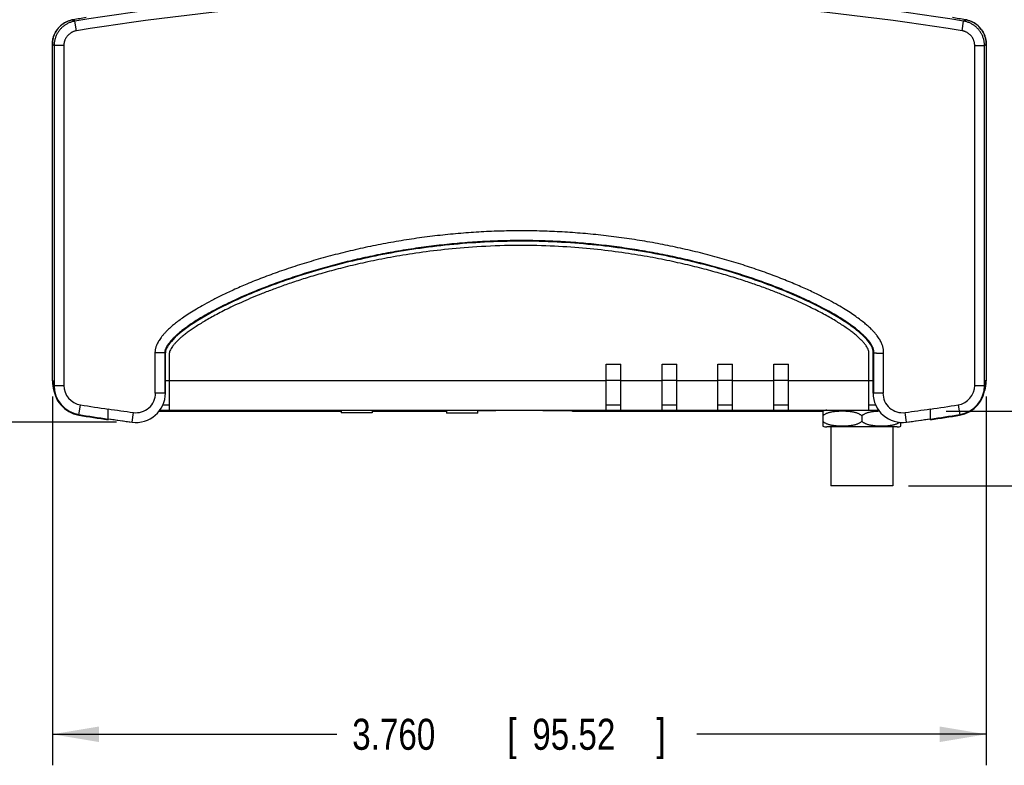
# Model space of a CAD drawing. Header units: inches. Extents: x 0 to 34, y 0 to 22.
# Tile 7 of 47: x 5.2 to 9.1, y 10 to 13.1. Entities that reach past the tile are written whole.
import ezdxf

# ---------------------------------------------------------------- set-up
doc = ezdxf.new("R2010")
doc.units = ezdxf.units.IN
doc.header["$LTSCALE"] = 1.87
doc.header["$MEASUREMENT"] = 0
doc.layers.get('0').update_dxf_attribs({"linetype": 'CONTINUOUS'})
doc.layers.add('DIMENSIONS', color=7, linetype='CONTINUOUS')
doc.styles.get("Standard").update_dxf_attribs({"font": 'txt', "width": 0.8})
doc.dimstyles.new('DIMSTYLE_1', dxfattribs={"dimtxt": 0.125, "dimasz": 0.1875, "dimexe": 0.18, "dimexo": 0.0625, "dimgap": 0.09, "dimtad": 0, "dimtih": 1, "dimtoh": 1, "dimdec": 3, "dimzin": 4, "dimdsep": 46, "dimtxsty": 'STANDARD', "dimblk": '_FILLED', "dimblk1": '_FILLED', "dimblk2": '_FILLED', "dimcen": 0.09, "dimadec": 0, "dimazin": 0, "dimtp": 0.01, "dimtm": 0.01, "dimtfac": 1, "dimtdec": 3, "dimtofl": 0, "dimtmove": 0, "dimatfit": 3, "dimldrblk": '_FILLED', "dimfxl": 1, "dimtolj": 1, "dimtzin": 4, "dimarcsym": 0})

# ---------------------------------------------------------------- blocks, each defined once
blk = doc.blocks.new('_FILLED')
at = {"color": 0, "linetype": 'BYBLOCK'}
blk.add_solid([(0, 0), (-1, 0.167), (-1, -0.167)], dxfattribs=at)
blk = doc.blocks.new('*D0')
at = {"layer": 'DIMENSIONS', "color": 2, "linetype": 'CONTINUOUS'}
for p, q in [((5.5689, 18.6028), (4.1647, 18.6028)), ((4.2897, 18.6028), (4.2897, 15.1795)), ((4.2897, 11.4302), (4.2897, 14.9295)), ((5.5479, 11.4302), (4.1647, 11.4302))]:
    blk.add_line(p, q, dxfattribs=at)
at = {"layer": 'DIMENSIONS', "color": 2, "linetype": 'CONTINUOUS', "xscale": 0.1875, "yscale": 0.1875, "zscale": 0.1875}
for p, rotation in [((4.2897, 18.6028), 90), ((4.2897, 11.4302), 270)]:
    blk.add_blockref('_FILLED', p, dxfattribs=dict(at, rotation=rotation))
at = {"layer": 'DIMENSIONS', "color": 2, "linetype": 'CONTINUOUS', "width": 0.8}
for s, p in [('7.173', (3.5772, 14.992)), ('[', (4.2022, 14.992)), ('182.19', (4.3022, 14.992)), (']', (4.9022, 14.992))]:
    blk.add_text(s, height=0.125, dxfattribs=at).set_placement(p)
blk = doc.blocks.new('*D1')
at = {"color": 2, "linetype": 'CONTINUOUS'}
for p, q in [((5.2897, 11.5338), (5.2897, 10.0482)), ((9.0501, 11.5338), (9.0501, 10.0482)), ((5.2897, 10.1732), (6.4346, 10.1732)), ((9.0501, 10.1732), (7.8846, 10.1732))]:
    blk.add_line(p, q, dxfattribs=at)
at = {"color": 2, "linetype": 'CONTINUOUS', "xscale": 0.1875, "yscale": 0.1875, "zscale": 0.1875}
for p, rotation in [((5.2897, 10.1732), 180), ((9.0501, 10.1732), 360)]:
    blk.add_blockref('_FILLED', p, dxfattribs=dict(at, rotation=rotation))
at = {"color": 2, "linetype": 'CONTINUOUS', "width": 0.8}
for s, p in [('3.760', (6.4971, 10.1107)), ('[', (7.1221, 10.1107)), ('95.52', (7.2221, 10.1107)), (']', (7.7221, 10.1107))]:
    blk.add_text(s, height=0.125, dxfattribs=at).set_placement(p)
blk = doc.blocks.new('*D12')
at = {"layer": 'DIMENSIONS', "color": 2, "linetype": 'CONTINUOUS'}
for p, q in [((10.0501, 11.4744), (10.0501, 11.8654)), ((10.0501, 11.8654), (10.1676, 11.8654)), ((8.889, 11.4744), (10.1751, 11.4744)), ((8.7369, 11.1732), (10.1751, 11.1732)), ((10.0501, 11.1732), (10.0501, 10.8132))]:
    blk.add_line(p, q, dxfattribs=at)
at = {"layer": 'DIMENSIONS', "color": 2, "linetype": 'CONTINUOUS', "xscale": 0.1875, "yscale": 0.1875, "zscale": 0.1875}
for p, rotation in [((10.0501, 11.4744), 270), ((10.0501, 11.1732), 90)]:
    blk.add_blockref('_FILLED', p, dxfattribs=dict(at, rotation=rotation))
at = {"layer": 'DIMENSIONS', "color": 2, "linetype": 'CONTINUOUS', "width": 0.8}
for s, p in [('.325 [8.26]', (10.2301, 11.8029)), ('ANTENNA CONNECTOR', (10.2301, 11.5841))]:
    blk.add_text(s, height=0.125, dxfattribs=at).set_placement(p)

msp = doc.modelspace()

# ---------------------------------------------------------------- linework, layer by layer
at = {"color": 7, "linetype": 'CONTINUOUS'}
for p, q in [((5.3738, 13.0513), (5.3738, 13.0513)), ((5.387, 13.0066), (5.3808, 13.0454)), ((8.9528, 13.0066), (8.959, 13.0454)), ((8.966, 13.0513), (8.966, 13.0513)), ((5.2897, 12.9526), (5.2897, 12.9526)), ((5.2897, 11.5963), (5.2897, 12.9526)), ((5.2897, 11.5963), (5.2897, 12.9526)), ((5.3359, 12.9467), (5.2966, 12.9467)), ((5.2966, 12.9467), (5.2966, 11.5786)), ((5.3359, 12.9467), (5.3359, 11.5786)), ((9.0039, 12.9467), (9.0432, 12.9467)), ((9.0039, 11.5786), (9.0039, 12.9467)), ((9.0432, 11.5786), (9.0432, 12.9467)), ((9.0501, 12.9526), (9.0501, 12.9526)), ((9.0501, 12.9526), (9.0501, 11.5963)), ((9.0501, 12.9526), (9.0501, 11.5963)), ((5.7448, 11.7094), (5.7029, 11.7094)), ((5.7029, 11.7094), (5.7029, 11.5472)), ((5.7422, 11.7094), (5.7422, 11.5472)), ((5.7448, 11.5472), (5.7448, 11.7094)), ((5.7612, 11.4782), (5.7612, 11.7094)), ((8.5771, 11.4782), (8.5771, 11.7109)), ((8.5948, 11.5472), (8.5948, 11.7094)), ((8.5974, 11.5472), (8.5974, 11.7093)), ((8.6367, 11.5472), (8.6367, 11.7079)), ((7.5198, 11.6632), (7.5789, 11.6632)), ((7.5198, 11.4782), (7.5198, 11.6632)), ((7.5789, 11.4782), (7.5789, 11.6632)), ((7.7448, 11.6632), (7.8039, 11.6632)), ((7.7448, 11.4782), (7.7448, 11.6632)), ((7.8039, 11.4782), (7.8039, 11.6632)), ((7.9698, 11.6632), (8.0289, 11.6632)), ((7.9698, 11.4782), (7.9698, 11.6632)), ((8.0289, 11.4782), (8.0289, 11.6632)), ((8.1948, 11.6632), (8.2539, 11.6632)), ((8.1948, 11.4782), (8.1948, 11.6632)), ((8.2539, 11.4782), (8.2539, 11.6632)), ((5.2897, 11.5963), (5.294, 11.5963)), ((5.294, 11.5963), (5.294, 11.5786)), ((5.294, 11.5786), (5.3359, 11.5786)), ((5.7448, 11.5982), (7.5198, 11.5982)), ((7.5789, 11.5986), (7.5198, 11.5986)), ((7.5789, 11.5982), (7.7448, 11.5982)), ((7.8039, 11.5986), (7.7448, 11.5986)), ((7.8039, 11.5982), (7.9698, 11.5982)), ((8.0289, 11.5986), (7.9698, 11.5986)), ((8.0289, 11.5982), (8.1948, 11.5982)), ((8.2539, 11.5986), (8.1948, 11.5986)), ((8.2539, 11.5982), (8.5948, 11.5982)), ((9.0039, 11.5786), (9.0458, 11.5786)), ((9.0501, 11.5963), (9.0458, 11.5963)), ((9.0458, 11.5963), (9.0458, 11.5786)), ((5.7448, 11.5472), (5.7055, 11.5472)), ((8.6341, 11.5472), (8.5948, 11.5472)), ((5.3966, 11.4584), (5.4032, 11.4997)), ((5.7612, 11.4982), (5.7342, 11.4982)), ((7.5789, 11.4986), (7.5198, 11.4986)), ((7.5789, 11.4982), (7.5198, 11.4982)), ((7.8039, 11.4986), (7.7448, 11.4986)), ((7.8039, 11.4982), (7.7448, 11.4982)), ((8.0289, 11.4986), (7.9698, 11.4986)), ((8.0289, 11.4982), (7.9698, 11.4982)), ((8.2539, 11.4986), (8.1948, 11.4986)), ((8.2539, 11.4982), (8.1948, 11.4982)), ((8.6054, 11.4982), (8.5771, 11.4982)), ((8.9366, 11.4997), (8.9432, 11.4584)), ((5.5144, 11.4403), (5.5144, 11.4827)), ((5.6104, 11.4302), (5.6158, 11.4691)), ((5.7197, 11.4744), (6.4524, 11.4744)), ((5.7225, 11.4782), (8.6171, 11.4782)), ((6.4524, 11.4782), (6.4524, 11.4679)), ((6.5774, 11.4679), (6.4524, 11.4679)), ((6.5774, 11.4782), (6.5774, 11.4679)), ((6.5774, 11.4744), (6.8774, 11.4744)), ((6.8774, 11.4782), (6.8774, 11.4669)), ((7.0024, 11.4669), (6.8774, 11.4669)), ((7.0024, 11.4669), (7.0024, 11.4782)), ((7.0024, 11.4772), (7.0749, 11.4772)), ((7.0749, 11.4773), (7.0749, 11.4782)), ((7.0749, 11.4772), (7.0749, 11.4773)), ((7.2649, 11.4782), (7.265, 11.4773)), ((7.265, 11.4772), (7.265, 11.4773)), ((7.3677, 11.4782), (7.3677, 11.4772)), ((7.3702, 11.4772), (7.3797, 11.4771)), ((7.3797, 11.4771), (7.3809, 11.4771)), ((7.3877, 11.4744), (8.3919, 11.4744)), ((8.3919, 11.4755), (8.3919, 11.414)), ((8.7292, 11.4302), (8.7238, 11.4691)), ((8.8254, 11.4403), (8.8254, 11.4827)), ((5.5144, 11.444), (5.6104, 11.4302)), ((8.5494, 11.4559), (8.5494, 11.4336)), ((8.7069, 11.414), (8.7069, 11.4292)), ((8.7292, 11.4302), (8.8254, 11.444)), ((8.6911, 11.4113), (8.4077, 11.4113)), ((8.4244, 11.4113), (8.4244, 11.1732)), ((8.6744, 11.4113), (8.6744, 11.1732)), ((8.6744, 11.1732), (8.4244, 11.1732))]:
    msp.add_line(p, q, dxfattribs=at)
for points in [[(5.3738, 13.0513), (5.368, 13.0502), (5.3617, 13.0486), (5.3556, 13.0466), (5.3496, 13.0442), (5.3437, 13.0414), (5.3381, 13.0383), (5.3326, 13.0347), (5.3275, 13.0309), (5.3225, 13.0267), (5.3179, 13.0222), (5.3135, 13.0174), (5.3095, 13.0124), (5.3058, 13.0071), (5.3025, 13.0015), (5.2995, 12.9958), (5.2969, 12.9899), (5.2946, 12.9838), (5.2928, 12.9776), (5.2914, 12.9712), (5.2904, 12.9649), (5.2898, 12.9584), (5.2897, 12.9526)], [(9.0501, 12.9526), (9.05, 12.9585), (9.0494, 12.9649), (9.0484, 12.9713), (9.047, 12.9776), (9.0451, 12.9838), (9.0429, 12.9899), (9.0403, 12.9958), (9.0373, 13.0016), (9.034, 13.0071), (9.0303, 13.0124), (9.0262, 13.0175), (9.0219, 13.0223), (9.0172, 13.0267), (9.0123, 13.0309), (9.0071, 13.0348), (9.0017, 13.0383), (8.996, 13.0414), (8.9902, 13.0442), (8.9842, 13.0466), (8.978, 13.0486), (8.9717, 13.0502), (8.966, 13.0513)], [(7.265, 11.4772), (7.3685, 11.4772), (7.3702, 11.4772)]]:
    msp.add_lwpolyline(points, dxfattribs=at)
for centre, radius, start, end in [((7.1699, 1.8723), 11.3154, 80.90248, 99.09752), ((7.1699, 1.8723), 11.2761, 80.90248, 99.09752), ((7.1699, 1.8723), 11.3223, 98.86142, 99.12768), ((7.1699, 1.8723), 11.3223, 80.87232, 81.13858), ((5.4157, 11.5963), 0.1261, 180, 198.08), ((5.4157, 11.5963), 0.126, 180, 198.029), ((5.4157, 11.5786), 0.1217, 180, 260.9861), ((5.4157, 11.5786), 0.1191, 180, 260.9861), ((5.4157, 11.5786), 0.0798, 180, 260.9861), ((8.9241, 11.5786), 0.0798, 279.0139, 360), ((8.9241, 11.5786), 0.1191, 279.0139, 360), ((8.9241, 11.5786), 0.1217, 279.0139, 360), ((8.9241, 11.5963), 0.1261, 341.92, 360), ((8.9241, 11.5963), 0.126, 341.971, 360), ((5.6267, 11.5472), 0.1181, 262.0778, 0.0095), ((5.6267, 11.5472), 0.0788, 262.0778, 0.0142), ((8.7129, 11.5471), 0.1181, 179.9799, 277.9214), ((8.7129, 11.5471), 0.0788, 179.9699, 277.9214), ((7.1699, 22.6368), 11.2763, 260.98615, 261.55774), ((7.1699, 22.6368), 11.2763, 278.44226, 279.01385), ((7.1699, 22.6368), 11.3182, 260.98615, 261.58922), ((7.1699, 22.6368), 11.3156, 260.98615, 261.58727), ((7.1699, 22.6368), 11.2753, 261.55698, 262.0778), ((8.4077, 11.4309), 0.0472, 90, 109.4799), ((7.1699, 22.6368), 11.2753, 277.92139, 278.44302), ((7.1699, 22.6368), 11.3156, 278.41273, 279.01385), ((7.1699, 22.6368), 11.3182, 278.41078, 279.01385), ((7.1699, 22.6368), 11.3146, 261.58652, 262.0778), ((7.1699, 22.6368), 11.3146, 277.92139, 278.41348), ((8.4077, 11.4585), 0.0472, 250.5201, 270), ((8.6911, 11.4585), 0.0472, 270, 289.4799)]:
    msp.add_arc(centre, radius, start, end, dxfattribs=at)
for points, knots in [([(5.2897, 12.9526), (5.2897, 12.9547), (5.2898, 12.959), (5.2904, 12.9654), (5.2915, 12.9717), (5.2929, 12.978), (5.2947, 12.9841), (5.2969, 12.9902), (5.2995, 12.996), (5.3025, 13.0017), (5.3058, 13.0072), (5.3095, 13.0124), (5.3135, 13.0175), (5.3178, 13.0222), (5.3224, 13.0267), (5.3273, 13.0308), (5.3325, 13.0347), (5.3379, 13.0382), (5.3434, 13.0413), (5.3492, 13.0441), (5.3552, 13.0465), (5.3613, 13.0485), (5.3675, 13.0501), (5.3717, 13.051), (5.3738, 13.0513)], [0, 0, 0, 0, 0.045479, 0.090918, 0.136346, 0.181797, 0.227263, 0.272731, 0.318204, 0.363629, 0.409046, 0.454512, 0.499981, 0.545435, 0.590893, 0.636342, 0.681793, 0.72727, 0.772716, 0.818145, 0.863595, 0.90906, 0.954523, 1, 1, 1, 1]), ([(5.3808, 13.0454), (5.3787, 13.0451), (5.3744, 13.0442), (5.3682, 13.0426), (5.3621, 13.0406), (5.3562, 13.0382), (5.3504, 13.0354), (5.3448, 13.0323), (5.3394, 13.0288), (5.3343, 13.0249), (5.3294, 13.0208), (5.3248, 13.0163), (5.3205, 13.0116), (5.3164, 13.0066), (5.3128, 13.0013), (5.3094, 12.9958), (5.3065, 12.9901), (5.3039, 12.9843), (5.3016, 12.9782), (5.2998, 12.9721), (5.2984, 12.9658), (5.2974, 12.9595), (5.2967, 12.9531), (5.2966, 12.9488), (5.2966, 12.9467)], [0, 0, 0, 0, 0.045481, 0.090947, 0.136413, 0.181864, 0.227294, 0.27274, 0.318216, 0.363665, 0.409112, 0.454567, 0.500019, 0.545486, 0.59095, 0.636365, 0.681787, 0.72726, 0.772728, 0.818194, 0.863646, 0.909075, 0.954516, 1, 1, 1, 1]), ([(5.3808, 13.0454), (5.38, 13.0461), (5.3784, 13.0474), (5.3761, 13.0493), (5.3746, 13.0506), (5.3738, 13.0513)], [0, 0, 0, 0, 0.333249, 0.666582, 1, 1, 1, 1]), ([(8.966, 13.0513), (8.9652, 13.0506), (8.9637, 13.0493), (8.9614, 13.0474), (8.9598, 13.0461), (8.959, 13.0454)], [0, 0, 0, 0, 0.333418, 0.666751, 1, 1, 1, 1]), ([(9.0432, 12.9467), (9.0432, 12.9488), (9.0431, 12.9531), (9.0424, 12.9595), (9.0414, 12.9658), (9.04, 12.9721), (9.0382, 12.9782), (9.0359, 12.9843), (9.0333, 12.9901), (9.0304, 12.9958), (9.027, 13.0013), (9.0234, 13.0066), (9.0194, 13.0116), (9.015, 13.0163), (9.0104, 13.0208), (9.0055, 13.0249), (9.0004, 13.0288), (8.995, 13.0323), (8.9894, 13.0354), (8.9836, 13.0382), (8.9777, 13.0406), (8.9716, 13.0426), (8.9654, 13.0442), (8.9612, 13.0451), (8.959, 13.0454)], [0, 0, 0, 0, 0.045484, 0.090925, 0.136354, 0.181806, 0.227272, 0.27274, 0.318213, 0.363635, 0.40905, 0.454514, 0.499981, 0.545433, 0.590888, 0.636335, 0.681784, 0.72726, 0.772706, 0.818136, 0.863587, 0.909053, 0.954519, 1, 1, 1, 1]), ([(8.966, 13.0513), (8.9681, 13.051), (8.9723, 13.0501), (8.9785, 13.0485), (8.9846, 13.0465), (8.9906, 13.0441), (8.9964, 13.0413), (9.002, 13.0382), (9.0073, 13.0347), (9.0125, 13.0308), (9.0174, 13.0267), (9.022, 13.0222), (9.0263, 13.0175), (9.0303, 13.0124), (9.034, 13.0072), (9.0373, 13.0017), (9.0403, 12.996), (9.0429, 12.9902), (9.0451, 12.9841), (9.0469, 12.978), (9.0483, 12.9717), (9.0494, 12.9654), (9.05, 12.959), (9.0501, 12.9547), (9.0501, 12.9526)], [0, 0, 0, 0, 0.045477, 0.09094, 0.136405, 0.181855, 0.227284, 0.27273, 0.318207, 0.363658, 0.409107, 0.454565, 0.500019, 0.545488, 0.590954, 0.636371, 0.681796, 0.727269, 0.772737, 0.818203, 0.863654, 0.909082, 0.954521, 1, 1, 1, 1]), ([(5.387, 13.0066), (5.3856, 13.0064), (5.3828, 13.0058), (5.3786, 13.0047), (5.3746, 13.0033), (5.3706, 13.0016), (5.3668, 12.9996), (5.3632, 12.9974), (5.3597, 12.9949), (5.3564, 12.9922), (5.3533, 12.9893), (5.3504, 12.9861), (5.3477, 12.9827), (5.3453, 12.9792), (5.3431, 12.9755), (5.3412, 12.9717), (5.3396, 12.9677), (5.3382, 12.9636), (5.3372, 12.9595), (5.3364, 12.9552), (5.336, 12.951), (5.3359, 12.9481), (5.3359, 12.9467)], [0, 0, 0, 0, 0.050011, 0.100019, 0.150014, 0.199996, 0.249996, 0.300014, 0.349993, 0.399962, 0.449961, 0.499939, 0.549928, 0.599934, 0.649898, 0.699902, 0.749904, 0.799892, 0.84987, 0.89985, 0.949877, 1, 1, 1, 1]), ([(9.0039, 12.9467), (9.0039, 12.9481), (9.0038, 12.951), (9.0034, 12.9552), (9.0026, 12.9595), (9.0016, 12.9636), (9.0002, 12.9677), (8.9986, 12.9717), (8.9967, 12.9755), (8.9945, 12.9792), (8.9921, 12.9827), (8.9894, 12.9861), (8.9865, 12.9893), (8.9834, 12.9922), (8.9801, 12.9949), (8.9766, 12.9974), (8.973, 12.9996), (8.9692, 13.0016), (8.9652, 13.0033), (8.9612, 13.0047), (8.957, 13.0058), (8.9542, 13.0064), (8.9528, 13.0066)], [0, 0, 0, 0, 0.050123, 0.10015, 0.15013, 0.200108, 0.250096, 0.300098, 0.350102, 0.400066, 0.450072, 0.500061, 0.550039, 0.600038, 0.650007, 0.699986, 0.750004, 0.800004, 0.849986, 0.899981, 0.949989, 1, 1, 1, 1]), ([(5.2966, 12.9467), (5.2958, 12.9473), (5.2943, 12.9487), (5.292, 12.9506), (5.2904, 12.9519), (5.2897, 12.9526)], [0, 0, 0, 0, 0.333269, 0.666603, 1, 1, 1, 1]), ([(9.0501, 12.9526), (9.0494, 12.9519), (9.0478, 12.9506), (9.0455, 12.9487), (9.044, 12.9473), (9.0432, 12.9467)], [0, 0, 0, 0, 0.333397, 0.666731, 1, 1, 1, 1]), ([(8.6367, 11.7079), (8.6368, 11.7097), (8.6369, 11.7132), (8.6366, 11.7187), (8.636, 11.7242), (8.6349, 11.73), (8.6334, 11.7359), (8.6313, 11.7422), (8.6287, 11.7488), (8.6254, 11.7557), (8.6214, 11.7629), (8.6167, 11.7703), (8.6111, 11.7782), (8.6042, 11.7866), (8.596, 11.7959), (8.5861, 11.806), (8.5742, 11.8171), (8.5601, 11.8292), (8.5435, 11.8424), (8.5239, 11.8567), (8.501, 11.8722), (8.4742, 11.8891), (8.4431, 11.9073), (8.4067, 11.927), (8.3644, 11.9482), (8.3157, 11.971), (8.2602, 11.9949), (8.1986, 12.0192), (8.1319, 12.0434), (8.0609, 12.0668), (7.9862, 12.089), (7.9086, 12.1099), (7.8287, 12.1289), (7.7472, 12.1459), (7.6647, 12.1608), (7.5816, 12.1734), (7.4985, 12.1837), (7.4155, 12.1916), (7.333, 12.1972), (7.2511, 12.2004), (7.1697, 12.2013), (7.0883, 12.2), (7.0063, 12.1963), (6.9237, 12.1903), (6.8405, 12.1819), (6.7571, 12.1711), (6.6738, 12.158), (6.5911, 12.1426), (6.5093, 12.125), (6.4291, 12.1055), (6.3511, 12.0841), (6.2759, 12.0613), (6.2043, 12.0372), (6.137, 12.0125), (6.0753, 11.9878), (6.0202, 11.9637), (5.9722, 11.941), (5.9306, 11.9199), (5.8948, 11.9003), (5.864, 11.8822), (5.8374, 11.8655), (5.8145, 11.8502), (5.7948, 11.836), (5.7782, 11.8229), (5.7642, 11.8108), (5.7525, 11.7997), (5.7426, 11.7896), (5.7344, 11.7804), (5.7276, 11.7718), (5.7219, 11.7638), (5.7172, 11.7562), (5.7133, 11.7492), (5.7102, 11.7427), (5.7078, 11.7366), (5.7059, 11.7309), (5.7046, 11.7253), (5.7036, 11.7199), (5.7031, 11.7146), (5.7029, 11.7111), (5.7029, 11.7094)], [0, 0, 0, 0, 0.00164, 0.003327, 0.005068, 0.006875, 0.008776, 0.010804, 0.013007, 0.015415, 0.01798, 0.020678, 0.023635, 0.026993, 0.03083, 0.035217, 0.040236, 0.04598, 0.052551, 0.06006, 0.068626, 0.0784, 0.089582, 0.102379, 0.117018, 0.13376, 0.152647, 0.173413, 0.195616, 0.21891, 0.243257, 0.268388, 0.294003, 0.319966, 0.346129, 0.372305, 0.398422, 0.424421, 0.450174, 0.47566, 0.500941, 0.526208, 0.551718, 0.577561, 0.603622, 0.629808, 0.656083, 0.682364, 0.708422, 0.734167, 0.759458, 0.783982, 0.807562, 0.830067, 0.85092, 0.869652, 0.886158, 0.900578, 0.913197, 0.924253, 0.933964, 0.942517, 0.950027, 0.956586, 0.962307, 0.967297, 0.971662, 0.975483, 0.978837, 0.981875, 0.984673, 0.987175, 0.989386, 0.991384, 0.993246, 0.995016, 0.996719, 0.998378, 1, 1, 1, 1]), ([(8.5974, 11.7093), (8.5975, 11.7103), (8.5976, 11.7124), (8.5975, 11.7156), (8.597, 11.7191), (8.5962, 11.7229), (8.595, 11.727), (8.5933, 11.7315), (8.591, 11.7366), (8.5881, 11.742), (8.5845, 11.7479), (8.58, 11.7542), (8.5744, 11.761), (8.5678, 11.7685), (8.5599, 11.7767), (8.5505, 11.7856), (8.5394, 11.7953), (8.5264, 11.8059), (8.5112, 11.8174), (8.4936, 11.8298), (8.4732, 11.8433), (8.4497, 11.858), (8.4224, 11.8738), (8.3908, 11.8909), (8.3544, 11.9093), (8.3124, 11.9293), (8.2638, 11.9507), (8.2079, 11.9735), (8.1449, 11.9971), (8.0763, 12.0206), (8.0034, 12.0432), (7.9273, 12.0644), (7.8486, 12.084), (7.7681, 12.1017), (7.6864, 12.1172), (7.604, 12.1306), (7.5213, 12.1416), (7.4387, 12.1502), (7.3565, 12.1565), (7.275, 12.1604), (7.1941, 12.162), (7.1133, 12.1613), (7.0321, 12.1584), (6.9502, 12.153), (6.8676, 12.1453), (6.7848, 12.1353), (6.7019, 12.1229), (6.6195, 12.1081), (6.5379, 12.0912), (6.4578, 12.0723), (6.3798, 12.0515), (6.3044, 12.0291), (6.2325, 12.0055), (6.1658, 11.9814), (6.1059, 11.9579), (6.0538, 11.9357), (6.0089, 11.9151), (5.9699, 11.8959), (5.9361, 11.8782), (5.9067, 11.8618), (5.8812, 11.8467), (5.859, 11.8327), (5.8397, 11.8198), (5.823, 11.808), (5.8086, 11.797), (5.7964, 11.7868), (5.7861, 11.7775), (5.7773, 11.769), (5.7699, 11.7611), (5.7636, 11.754), (5.7585, 11.7474), (5.7543, 11.7415), (5.7509, 11.736), (5.7482, 11.7311), (5.7461, 11.7267), (5.7445, 11.7226), (5.7434, 11.719), (5.7427, 11.7156), (5.7423, 11.7124), (5.7422, 11.7104), (5.7422, 11.7094)], [0, 0, 0, 0, 0.000993, 0.002039, 0.003162, 0.004389, 0.00576, 0.007325, 0.009117, 0.011124, 0.013336, 0.015818, 0.018651, 0.021881, 0.025546, 0.029721, 0.034468, 0.039862, 0.04599, 0.052942, 0.060819, 0.069756, 0.079917, 0.091478, 0.104621, 0.119577, 0.136654, 0.156223, 0.178286, 0.201977, 0.226722, 0.252455, 0.278775, 0.305508, 0.332523, 0.359613, 0.38665, 0.413586, 0.440317, 0.46676, 0.492894, 0.518946, 0.545232, 0.571858, 0.598745, 0.625799, 0.652953, 0.680141, 0.707172, 0.73388, 0.760144, 0.78565, 0.810297, 0.833679, 0.854609, 0.872785, 0.888709, 0.902681, 0.914974, 0.925802, 0.935352, 0.9438, 0.951286, 0.957904, 0.963726, 0.968834, 0.973319, 0.977261, 0.980737, 0.9838, 0.986488, 0.988839, 0.990894, 0.992703, 0.994286, 0.995672, 0.996894, 0.998, 0.999026, 1, 1, 1, 1]), ([(8.5948, 11.7094), (8.5955, 11.7178), (8.5893, 11.7381), (8.5675, 11.7666), (8.533, 11.7985), (8.4642, 11.8485), (8.348, 11.9125), (8.176, 11.9858), (7.9667, 12.054), (7.7258, 12.1108), (7.507, 12.1427), (7.3211, 12.1567), (7.1762, 12.1604), (7.0314, 12.1565), (6.8454, 12.1423), (6.6265, 12.1103), (6.3851, 12.0532), (6.1749, 11.9848), (6.0012, 11.9115), (5.87, 11.8398), (5.7894, 11.7812), (5.7534, 11.7379), (5.7448, 11.7179), (5.7448, 11.7094)], [0, 0, 0, 0, 0.008232, 0.019661, 0.034853, 0.053831, 0.102457, 0.163813, 0.235919, 0.31686, 0.404908, 0.451142, 0.498638, 0.546131, 0.59237, 0.680471, 0.761563, 0.833954, 0.895762, 0.945017, 0.979884, 0.991648, 1, 1, 1, 1]), ([(8.5948, 11.7094), (8.5951, 11.7094), (8.5957, 11.7093), (8.5966, 11.7093), (8.5971, 11.7093), (8.5974, 11.7093)], [0, 0, 0, 0, 0.332169, 0.665504, 1, 1, 1, 1]), ([(8.5974, 11.7093), (8.5975, 11.7093), (8.5977, 11.7092), (8.5982, 11.7092), (8.5989, 11.7092), (8.5999, 11.7092), (8.6011, 11.7091), (8.6025, 11.7091), (8.6042, 11.709), (8.606, 11.7089), (8.6081, 11.7088), (8.6103, 11.7087), (8.6128, 11.7087), (8.6154, 11.7086), (8.6181, 11.7085), (8.6208, 11.7084), (8.6234, 11.7083), (8.6257, 11.7082), (8.6278, 11.7081), (8.6297, 11.708), (8.6315, 11.7079), (8.633, 11.7077), (8.6344, 11.7077), (8.6357, 11.7063), (8.6365, 11.7075), (8.6367, 11.7079)], [0, 0, 0, 0, 0.00528, 0.016926, 0.034864, 0.05898, 0.089118, 0.125083, 0.166643, 0.213529, 0.265437, 0.322023, 0.382947, 0.44767, 0.516353, 0.586056, 0.651574, 0.710363, 0.763299, 0.81101, 0.853869, 0.892125, 0.926753, 0.963299, 1, 1, 1, 1]), ([(5.7055, 11.5472), (5.7052, 11.5472), (5.7047, 11.5472), (5.7038, 11.5472), (5.7032, 11.5472), (5.7029, 11.5472)], [0, 0, 0, 0, 0.334361, 0.667161, 1, 1, 1, 1]), ([(5.7448, 11.5472), (5.7448, 11.548), (5.7453, 11.5497), (5.745, 11.5523), (5.7449, 11.5541), (5.7448, 11.5549)], [0, 0, 0, 0, 0.319026, 0.676215, 1, 1, 1, 1]), ([(8.5946, 11.5472), (8.5947, 11.5483), (8.5944, 11.5507), (8.5947, 11.5533), (8.5948, 11.5547), (8.5948, 11.5549)], [0, 0, 0, 0, 0.434354, 0.943147, 1, 1, 1, 1]), ([(8.6367, 11.5472), (8.6364, 11.5472), (8.6359, 11.5472), (8.635, 11.5472), (8.6344, 11.5472), (8.6341, 11.5472)], [0, 0, 0, 0, 0.332839, 0.665639, 1, 1, 1, 1]), ([(5.5144, 11.4837), (5.5144, 11.4836), (5.5144, 11.4834), (5.5144, 11.483), (5.5144, 11.4828), (5.5144, 11.4827)], [0, 0, 0, 0, 0.333269, 0.666587, 1, 1, 1, 1]), ([(7.0738, 11.4782), (7.074, 11.4781), (7.0742, 11.4778), (7.0745, 11.4776), (7.0747, 11.4774), (7.0748, 11.4773), (7.0749, 11.4772), (7.0749, 11.4772)], [0, 0, 0, 0, 0.38679, 0.671164, 0.858344, 0.960552, 1, 1, 1, 1]), ([(7.266, 11.4782), (7.2659, 11.4781), (7.2657, 11.4778), (7.2654, 11.4776), (7.2652, 11.4774), (7.265, 11.4773), (7.265, 11.4772), (7.265, 11.4772)], [0, 0, 0, 0, 0.386831, 0.671194, 0.858359, 0.960557, 1, 1, 1, 1]), ([(7.3747, 11.4782), (7.3747, 11.4781), (7.3749, 11.478), (7.3752, 11.4777), (7.3757, 11.4774), (7.3762, 11.4772), (7.3765, 11.4772), (7.3767, 11.4772)], [0, 0, 0, 0, 0.07693, 0.345701, 0.590955, 0.819069, 1, 1, 1, 1]), ([(7.3799, 11.4782), (7.3799, 11.4782), (7.3802, 11.4778), (7.3807, 11.4773), (7.3816, 11.4765), (7.3825, 11.4759), (7.3834, 11.4754), (7.3845, 11.4749), (7.3855, 11.4746), (7.3866, 11.4745), (7.3874, 11.4744), (7.3877, 11.4744)], [0, 0, 0, 0, 0.012993, 0.136366, 0.259743, 0.383114, 0.506482, 0.629853, 0.753227, 0.87661, 1, 1, 1, 1]), ([(8.3919, 11.4559), (8.3928, 11.4567), (8.3947, 11.4583), (8.3978, 11.4606), (8.4014, 11.4628), (8.4054, 11.465), (8.41, 11.467), (8.4149, 11.4688), (8.4203, 11.4704), (8.4261, 11.4717), (8.4323, 11.4729), (8.4388, 11.4738), (8.4456, 11.4745), (8.4526, 11.475), (8.4597, 11.4753), (8.467, 11.4755), (8.4743, 11.4755), (8.4816, 11.4753), (8.4887, 11.475), (8.4957, 11.4745), (8.5025, 11.4738), (8.509, 11.4729), (8.5152, 11.4717), (8.521, 11.4704), (8.5264, 11.4688), (8.5314, 11.467), (8.5359, 11.465), (8.54, 11.4628), (8.5435, 11.4606), (8.5467, 11.4583), (8.5485, 11.4567), (8.5494, 11.4559)], [0, 0, 0, 0, 0.021339, 0.04466, 0.070049, 0.097659, 0.127557, 0.159613, 0.193587, 0.229489, 0.267327, 0.30695, 0.348132, 0.390583, 0.433979, 0.477947, 0.522109, 0.566077, 0.609471, 0.65192, 0.693098, 0.732719, 0.77055, 0.80645, 0.840424, 0.872473, 0.902357, 0.929958, 0.955343, 0.978664, 1, 1, 1, 1]), ([(8.5494, 11.4559), (8.5503, 11.4567), (8.5521, 11.4583), (8.5553, 11.4606), (8.5588, 11.4628), (8.5629, 11.465), (8.5674, 11.467), (8.5724, 11.4688), (8.5778, 11.4704), (8.5836, 11.4717), (8.5898, 11.4729), (8.5963, 11.4738), (8.6031, 11.4745), (8.6101, 11.475), (8.6155, 11.4753), (8.6185, 11.4753), (8.6192, 11.4754)], [0, 0, 0, 0, 0.04783, 0.100107, 0.157013, 0.218893, 0.285897, 0.357745, 0.433904, 0.51438, 0.599192, 0.688011, 0.780323, 0.875482, 0.97276, 1, 1, 1, 1]), ([(8.8254, 11.4837), (8.8254, 11.4836), (8.8254, 11.4834), (8.8254, 11.483), (8.8254, 11.4828), (8.8254, 11.4827)], [0, 0, 0, 0, 0.333269, 0.666587, 1, 1, 1, 1]), ([(8.5494, 11.4336), (8.5485, 11.4328), (8.5467, 11.4311), (8.5435, 11.4289), (8.54, 11.4266), (8.5359, 11.4245), (8.5314, 11.4225), (8.5264, 11.4207), (8.521, 11.4191), (8.5152, 11.4177), (8.509, 11.4166), (8.5025, 11.4157), (8.4957, 11.415), (8.4887, 11.4144), (8.4816, 11.4141), (8.4743, 11.414), (8.467, 11.414), (8.4597, 11.4141), (8.4526, 11.4144), (8.4456, 11.415), (8.4388, 11.4157), (8.4323, 11.4166), (8.4261, 11.4177), (8.4203, 11.4191), (8.4149, 11.4207), (8.41, 11.4225), (8.4054, 11.4245), (8.4014, 11.4266), (8.3978, 11.4289), (8.3947, 11.4311), (8.3928, 11.4328), (8.3919, 11.4336)], [0, 0, 0, 0, 0.021335, 0.044655, 0.070038, 0.097637, 0.12752, 0.159568, 0.193542, 0.229441, 0.267273, 0.306895, 0.348074, 0.390525, 0.433921, 0.47789, 0.522055, 0.566025, 0.609422, 0.651875, 0.693057, 0.732681, 0.770519, 0.806421, 0.840395, 0.872449, 0.902346, 0.929955, 0.955342, 0.978662, 1, 1, 1, 1]), ([(8.702, 11.4296), (8.7017, 11.4294), (8.7002, 11.4284), (8.6974, 11.4266), (8.6934, 11.4245), (8.6889, 11.4225), (8.6839, 11.4207), (8.6785, 11.4191), (8.6727, 11.4177), (8.6665, 11.4166), (8.66, 11.4157), (8.6532, 11.415), (8.6462, 11.4144), (8.6391, 11.4141), (8.6318, 11.414), (8.6245, 11.414), (8.6172, 11.4141), (8.6101, 11.4144), (8.6031, 11.415), (8.5963, 11.4157), (8.5898, 11.4166), (8.5836, 11.4177), (8.5778, 11.4191), (8.5724, 11.4207), (8.5674, 11.4225), (8.5629, 11.4245), (8.5588, 11.4266), (8.5553, 11.4289), (8.5521, 11.4311), (8.5503, 11.4328), (8.5494, 11.4336)], [0, 0, 0, 0, 0.006667, 0.033063, 0.061765, 0.092845, 0.126171, 0.161496, 0.198825, 0.238164, 0.279362, 0.32218, 0.366319, 0.41144, 0.457157, 0.503077, 0.548794, 0.593915, 0.638054, 0.680872, 0.72207, 0.761409, 0.798738, 0.834063, 0.867389, 0.898469, 0.927171, 0.953566, 0.977814, 1, 1, 1, 1])]:
    msp.add_open_spline(points, degree=3, knots=knots, dxfattribs=at)
msp.add_open_spline([(8.5771, 11.7109), (8.5773, 11.7133), (8.5768, 11.7184), (8.5723, 11.7291), (8.5673, 11.7373), (8.5601, 11.7469), (8.5504, 11.7576), (8.5407, 11.7672), (8.5294, 11.7774), (8.5166, 11.788), (8.502, 11.7992), (8.4859, 11.8107), (8.4681, 11.8227), (8.4483, 11.8353), (8.4264, 11.8484), (8.4023, 11.862), (8.3756, 11.8762), (8.3463, 11.891), (8.314, 11.9065), (8.2785, 11.9225), (8.2394, 11.9392), (8.1965, 11.9564), (8.1492, 11.9743), (8.0971, 11.9926), (8.0397, 12.0113), (7.9764, 12.0302), (7.9066, 12.0493), (7.8294, 12.0681), (7.744, 12.0864), (7.6493, 12.1037), (7.5442, 12.1191), (7.427, 12.1319), (7.2972, 12.1406), (7.1488, 12.1433), (6.9954, 12.1374), (6.8666, 12.1259), (6.7517, 12.1111), (6.65, 12.0941), (6.559, 12.0759), (6.4774, 12.057), (6.4039, 12.0378), (6.3375, 12.0187), (6.2774, 11.9998), (6.2229, 11.9813), (6.1734, 11.9633), (6.1283, 11.9458), (6.0874, 11.929), (6.0502, 11.9127), (6.0164, 11.8971), (5.9856, 11.8821), (5.9576, 11.8677), (5.9321, 11.8539), (5.9091, 11.8408), (5.8881, 11.8281), (5.869, 11.8161), (5.8519, 11.8048), (5.8362, 11.7937), (5.8222, 11.7831), (5.8098, 11.773), (5.799, 11.7633), (5.7892, 11.7537), (5.7801, 11.7439), (5.7729, 11.7348), (5.7676, 11.727), (5.7622, 11.7166), (5.7612, 11.7116), (5.7612, 11.7094)], degree=3, dxfattribs=at)

# ---------------------------------------------------------------- dimensions: what is measured, and where the dimension line sits
at = {"color": 2, "linetype": 'CONTINUOUS'}
dim = msp.add_linear_dim(base=(9.0501, 10.1732), p1=(5.2897, 11.5338), p2=(9.0501, 11.5338), dimstyle='DIMSTYLE_1', dxfattribs=at)
dim.commit()
dim.dimension.update_dxf_attribs({"geometry": '*D1', "text_midpoint": (7.1596, 10.1732), "dimtype": 160})
at = {"layer": 'DIMENSIONS', "color": 2, "linetype": 'CONTINUOUS'}
dim = msp.add_linear_dim(base=(4.2897, 11.4302), p1=(5.5689, 18.6028), p2=(5.5479, 11.4302), angle=270, dimstyle='DIMSTYLE_1', dxfattribs=at)
dim.commit()
dim.dimension.update_dxf_attribs({"geometry": '*D0', "text_midpoint": (4.2897, 15.0545), "dimtype": 160})
dim = msp.add_linear_dim(base=(10.0501, 11.4744), p1=(8.7369, 11.1732), p2=(8.889, 11.4744), angle=90, text='.325 [8.26]\\PANTENNA CONNECTOR', dimstyle='DIMSTYLE_1', dxfattribs=at)
dim.commit()
dim.dimension.update_dxf_attribs({"geometry": '*D12', "text_midpoint": (11.0801, 11.756), "dimtype": 160})

doc.saveas('drawing.dxf')
